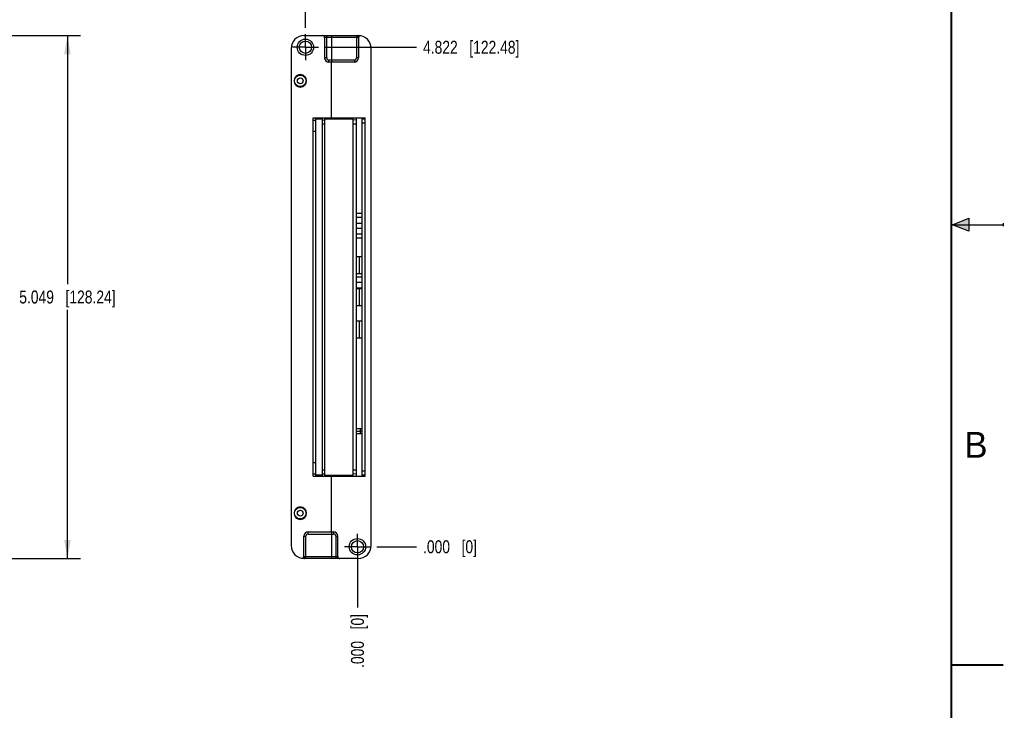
# Model space of a CAD drawing. Header units: inches. Extents: x 0 to 22, y 0 to 17.
# Tile 41 of 42: x 12.5 to 22, y 3.8 to 10.5. Entities that reach past the tile are written whole.
import ezdxf

# ---------------------------------------------------------------- set-up
doc = ezdxf.new("R2010")
doc.units = ezdxf.units.IN
doc.header["$LTSCALE"] = 1.21
doc.header["$MEASUREMENT"] = 0
doc.linetypes.add('CENTER', pattern=[0.6, 0.375, -0.075, 0.075, -0.075])
doc.layers.get('0').update_dxf_attribs({"linetype": 'CONTINUOUS'})
doc.layers.add('DEFAULT_1', color=7, linetype='CENTER')
doc.layers.add('DIMENSIONS', color=7, linetype='CONTINUOUS')
doc.styles.get("Standard").update_dxf_attribs({"font": 'txt', "width": 0.8})
doc.styles.add('TEXTSTYLE_2', font='txt')
doc.dimstyles.new('DIMSTYLE_3', dxfattribs={"dimtxt": 0.125, "dimasz": 0.18, "dimexe": 0.18, "dimexo": 0.0625, "dimgap": 0.09, "dimtad": 0, "dimtih": 1, "dimtoh": 1, "dimdec": 3, "dimzin": 4, "dimdsep": 46, "dimtxsty": 'STANDARD', "dimblk": '_FILLED', "dimblk1": '_FILLED', "dimblk2": '_FILLED', "dimcen": 0.09, "dimadec": 0, "dimazin": 0, "dimtp": 0.01, "dimtm": 0.01, "dimtfac": 1, "dimtdec": 3, "dimtofl": 0, "dimtmove": 0, "dimatfit": 3, "dimldrblk": '_FILLED', "dimfxl": 1, "dimtolj": 1, "dimtzin": 4, "dimarcsym": 0})
doc.dimstyles.new('DIMSTYLE_4', dxfattribs={"dimtxt": 0.125, "dimasz": 0.18, "dimexe": 0.18, "dimexo": 0.0625, "dimgap": 0.09, "dimtad": 0, "dimtih": 1, "dimtoh": 1, "dimdec": 3, "dimzin": 4, "dimdsep": 46, "dimtxsty": 'STANDARD', "dimblk": '_FILLED', "dimblk1": '_FILLED', "dimblk2": '_FILLED', "dimcen": 0.09, "dimadec": 0, "dimazin": 0, "dimtp": 0.01, "dimtm": 0.01, "dimtfac": 1, "dimtdec": 3, "dimtofl": 0, "dimtmove": 0, "dimatfit": 3, "dimldrblk": '_FILLED', "dimfxl": 1, "dimtolj": 1, "dimtzin": 4, "dimarcsym": 0})

# ---------------------------------------------------------------- blocks, each defined once
blk = doc.blocks.new('*D16')
at = {"layer": 'DIMENSIONS', "color": 2, "linetype": 'CONTINUOUS'}
blk.add_line((15.4558, 10.2127), (16.3402, 10.2127), dxfattribs=at)
at = {"layer": 'DIMENSIONS', "color": 2, "linetype": 'CONTINUOUS', "insert": (16.4027, 10.2752), "char_height": 0.125, "width": 1.425, "attachment_point": 1, "line_spacing_factor": 0.9}
blk.add_mtext('4.822{\\Ftxt.shx;\\W1.000000;\\H0.125000; }[122.48]', dxfattribs=at)
blk = doc.blocks.new('_FILLED')
at = {"color": 0, "linetype": 'BYBLOCK'}
blk.add_solid([(0, 0), (-1, 0.174), (-1, -0.174)], dxfattribs=at)
blk = doc.blocks.new('*D17')
at = {"layer": 'DIMENSIONS', "color": 2, "linetype": 'CONTINUOUS'}
blk.add_line((15.9578, 5.3907), (16.3402, 5.3907), dxfattribs=at)
at = {"layer": 'DIMENSIONS', "color": 2, "linetype": 'CONTINUOUS', "insert": (16.4027, 5.4532), "char_height": 0.125, "width": 0.825, "attachment_point": 1, "line_spacing_factor": 0.9}
blk.add_mtext('.000{\\Ftxt.shx;\\W1.000000;\\H0.125000; }[0]', dxfattribs=at)
blk = doc.blocks.new('*D18')
at = {"layer": 'DIMENSIONS', "color": 2, "linetype": 'CONTINUOUS'}
blk.add_line((15.2682, 10.4003), (15.2682, 10.7792), dxfattribs=at)
at = {"layer": 'DIMENSIONS', "color": 2, "linetype": 'CONTINUOUS', "insert": (15.2057, 10.8417), "char_height": 0.125, "width": 1.225, "attachment_point": 1, "rotation": 90, "line_spacing_factor": 0.9}
blk.add_mtext('.502{\\Ftxt.shx;\\W1.000000;\\H0.125000; }[12.75]', dxfattribs=at)
blk = doc.blocks.new('*D19')
at = {"layer": 'DIMENSIONS', "color": 2, "linetype": 'CONTINUOUS'}
blk.add_line((15.7702, 5.3282), (15.7702, 4.8039), dxfattribs=at)
at = {"layer": 'DIMENSIONS', "color": 2, "linetype": 'CONTINUOUS', "insert": (15.7077, 4.7414), "char_height": 0.125, "width": 0.825, "attachment_point": 3, "rotation": 90, "line_spacing_factor": 0.9}
blk.add_mtext('.000{\\Ftxt.shx;\\W1.000000;\\H0.125000; }[0]', dxfattribs=at)
blk = doc.blocks.new('*D23')
at = {"layer": 'DIMENSIONS', "color": 2, "linetype": 'CONTINUOUS'}
for p, q in [((11.7243, 10.3261), (13.0974, 10.3261)), ((12.9724, 10.3261), (12.9724, 7.9267)), ((12.9724, 5.2772), (12.9724, 7.6767)), ((11.7243, 5.2772), (13.0974, 5.2772))]:
    blk.add_line(p, q, dxfattribs=at)
at = {"layer": 'DIMENSIONS', "color": 2, "linetype": 'CONTINUOUS', "xscale": 0.18, "yscale": 0.18, "zscale": 0.18}
for p, rotation in [((12.9724, 10.3261), 90), ((12.9724, 5.2772), 270)]:
    blk.add_blockref('_FILLED', p, dxfattribs=dict(at, rotation=rotation))
at = {"layer": 'DIMENSIONS', "color": 2, "linetype": 'CONTINUOUS', "insert": (12.9724, 7.8642), "char_height": 0.125, "width": 1.425, "attachment_point": 2, "line_spacing_factor": 0.9}
blk.add_mtext('5.049{\\Ftxt.shx;\\W1.000000;\\H0.125000; }[128.24]', dxfattribs=at)

msp = doc.modelspace()

# ---------------------------------------------------------------- hatches: boundary and pattern name
at = {"linetype": 'CONTINUOUS'}
msp.add_hatch(color=2, dxfattribs=at).paths.add_polyline_path([(21.6663, 8.5625), (21.6663, 8.4375), (21.51, 8.5)])

# ---------------------------------------------------------------- linework, layer by layer
at = {"color": 6, "linetype": 'CONTINUOUS'}
for p, q in [((15.2557, 10.3261), (15.7777, 10.3261)), ((15.4532, 10.3061), (15.4532, 10.1097)), ((15.769, 10.3061), (15.7602, 10.3061)), ((15.7802, 10.3037), (15.7802, 10.1097)), ((15.1307, 10.2011), (15.1307, 5.4022)), ((15.9027, 5.4022), (15.9027, 10.2011)), ((15.7402, 10.0697), (15.4932, 10.0697)), ((15.5197, 9.5303), (15.5197, 10.0697)), ((15.3431, 6.073), (15.3431, 9.5303)), ((15.3431, 9.5303), (15.8452, 9.5303)), ((15.4301, 9.5103), (15.4551, 9.5111)), ((15.4551, 6.073), (15.4551, 9.5303)), ((15.4551, 9.5211), (15.7282, 9.5211)), ((15.7282, 6.073), (15.7282, 9.5303)), ((15.8452, 6.073), (15.8452, 9.5303)), ((15.7592, 8.1942), (15.8162, 8.1942)), ((15.7867, 8.1942), (15.7867, 8.0302)), ((15.7592, 8.0302), (15.8162, 8.0302)), ((15.7592, 7.8837), (15.8162, 7.8837)), ((15.7867, 7.8837), (15.7867, 7.7197)), ((15.7592, 7.7197), (15.8162, 7.7197)), ((15.7592, 7.5732), (15.8162, 7.5732)), ((15.7867, 7.5732), (15.7867, 7.4092)), ((15.7592, 7.4092), (15.8162, 7.4092)), ((15.8162, 6.5276), (15.7592, 6.5276)), ((15.7592, 6.5079), (15.8164, 6.5079)), ((15.8162, 6.5039), (15.7592, 6.5039)), ((15.7592, 6.4842), (15.8162, 6.4842)), ((15.4551, 6.0822), (15.7282, 6.0822)), ((15.3431, 6.073), (15.8452, 6.073)), ((15.5197, 5.5338), (15.5197, 6.073)), ((15.2932, 5.5338), (15.5402, 5.5338)), ((15.2532, 5.2996), (15.2532, 5.4938)), ((15.5802, 5.2972), (15.5802, 5.4938)), ((15.5602, 5.2772), (15.5197, 5.2772)), ((15.5602, 5.2972), (15.5802, 5.2972)), ((15.7777, 5.2772), (15.6002, 5.2772))]:
    msp.add_line(p, q, dxfattribs=at)
at = {"color": 9, "linetype": 'CONTINUOUS'}
for p, q in [((15.7602, 10.3061), (15.4532, 10.3061)), ((15.4732, 10.1097), (15.4732, 10.3261)), ((15.7602, 10.3261), (15.7602, 10.1097)), ((15.4732, 10.1097), (15.4532, 10.1097)), ((15.4932, 10.0697), (15.4932, 10.0897)), ((15.7402, 10.0897), (15.4932, 10.0897)), ((15.7402, 10.0897), (15.7402, 10.0697)), ((15.7802, 10.1097), (15.7602, 10.1097)), ((15.3431, 9.5103), (15.3681, 9.5103)), ((15.4551, 9.4711), (15.4301, 9.4711)), ((15.7592, 9.4711), (15.7282, 9.4711)), ((15.8452, 9.4811), (15.8162, 9.4811)), ((15.3681, 9.4004), (15.3431, 9.4004)), ((15.801, 6.5079), (15.801, 6.5276)), ((15.801, 6.4842), (15.801, 6.5039)), ((15.3431, 6.2029), (15.3681, 6.2029)), ((15.3681, 6.093), (15.3431, 6.093)), ((15.4301, 6.1322), (15.4551, 6.1322)), ((15.4551, 6.0922), (15.4301, 6.093)), ((15.7282, 6.1322), (15.7592, 6.1322)), ((15.8162, 6.1222), (15.8452, 6.1222)), ((15.2932, 5.5138), (15.2932, 5.5338)), ((15.2932, 5.5138), (15.5402, 5.5138)), ((15.5402, 5.5338), (15.5402, 5.5138)), ((15.2532, 5.4938), (15.2732, 5.4938)), ((15.2732, 5.2772), (15.2732, 5.4938)), ((15.5602, 5.4938), (15.5802, 5.4938)), ((15.5602, 5.4938), (15.5602, 5.2772)), ((15.5197, 5.2772), (15.2557, 5.2772)), ((15.2645, 5.2972), (15.5602, 5.2972)), ((15.5986, 5.2772), (15.5602, 5.2772))]:
    msp.add_line(p, q, dxfattribs=at)
at = {"color": 7, "linetype": 'CONTINUOUS'}
for p, q in [((15.5197, 10.3261), (15.5197, 10.0697)), ((15.1745, 9.9287), (15.1739, 9.9287)), ((15.2626, 9.9287), (15.262, 9.9287)), ((15.1739, 9.8487), (15.1745, 9.8487)), ((15.262, 9.8487), (15.2626, 9.8487)), ((15.3681, 6.073), (15.3681, 9.5303)), ((15.3681, 9.5211), (15.4301, 9.5211)), ((15.4301, 9.5303), (15.4301, 6.073)), ((15.7592, 9.5101), (15.7282, 9.5111)), ((15.7592, 9.5303), (15.7592, 6.073)), ((15.8162, 6.073), (15.8162, 9.5303)), ((15.8162, 9.5201), (15.8452, 9.5211)), ((15.7592, 8.6107), (15.8162, 8.6107)), ((15.8162, 8.5707), (15.7592, 8.5707)), ((15.7592, 8.5157), (15.8162, 8.5157)), ((15.7592, 8.4657), (15.8162, 8.4657)), ((15.7592, 8.4107), (15.8162, 8.4107)), ((15.8162, 8.3707), (15.7592, 8.3707)), ((15.7592, 7.9957), (15.8162, 7.9957)), ((15.7592, 7.9457), (15.8162, 7.9457)), ((15.7592, 7.8907), (15.8162, 7.8907)), ((15.4301, 6.0822), (15.3681, 6.0822)), ((15.7592, 6.0932), (15.7282, 6.0922)), ((15.8452, 6.0822), (15.8162, 6.0832)), ((15.1745, 5.7547), (15.1739, 5.7547)), ((15.2626, 5.7547), (15.262, 5.7547)), ((15.1739, 5.6747), (15.1745, 5.6747)), ((15.262, 5.6747), (15.2626, 5.6747)), ((15.5197, 5.5338), (15.5197, 5.2772))]:
    msp.add_line(p, q, dxfattribs=at)
at = {"color": 2, "linetype": 'CONTINUOUS'}
for p, q in [((21.51, 8.5), (21.6663, 8.5625)), ((21.6663, 8.5625), (21.6663, 8.4375)), ((21.51, 8.5), (22, 8.5)), ((21.6663, 8.4375), (21.51, 8.5)), ((22, 8.515), (22, 8.485))]:
    msp.add_line(p, q, dxfattribs=at)
at = {"color": 7, "linetype": 'CONTINUOUS', "const_width": 0.02}
for points in [[(21.5, 0.5), (21.5, 16.5)], [(22, 4.25), (21.5, 4.25)]]:
    msp.add_lwpolyline(points, dxfattribs=at)
at = {"color": 6, "linetype": 'CONTINUOUS'}
for centre in [(15.2682, 10.2127), (15.7702, 5.3907)]:
    msp.add_circle(centre, 0.0791, dxfattribs=at)
at = {"color": 7, "linetype": 'CONTINUOUS'}
for centre, radius in [((15.2682, 10.2127), 0.0591), ((15.2182, 9.8887), 0.056), ((15.2182, 9.8887), 0.028), ((15.2182, 5.7147), 0.056), ((15.2182, 5.7147), 0.028), ((15.7702, 5.3907), 0.0591)]:
    msp.add_circle(centre, radius, dxfattribs=at)
at = {"color": 6, "linetype": 'CONTINUOUS'}
for centre, radius, start, end in [((15.2557, 10.2011), 0.125, 90, 180), ((15.4332, 10.3061), 0.02, 0, 90), ((15.7777, 10.2011), 0.125, 0, 90), ((15.8002, 10.3037), 0.02, 77.6262, 180), ((15.4932, 10.1097), 0.04, 180, 270), ((15.7402, 10.1097), 0.04, 270, 360), ((15.2932, 5.4938), 0.04, 90, 180), ((15.5402, 5.4938), 0.04, 0, 90), ((15.5402, 5.4938), 0.02, 359.99675, 90.00334), ((15.2557, 5.4022), 0.125, 180, 270), ((15.7777, 5.4022), 0.125, 270, 360), ((15.2332, 5.2996), 0.02, 257.62623, 360), ((15.6002, 5.2972), 0.02, 180, 270)]:
    msp.add_arc(centre, radius, start, end, dxfattribs=at)
at = {"color": 9, "linetype": 'CONTINUOUS'}
for centre, start, end in [((15.4932, 10.1097), 180, 270), ((15.2932, 5.4938), 90, 180)]:
    msp.add_arc(centre, 0.02, start, end, dxfattribs=at)
at = {"color": 7, "linetype": 'CONTINUOUS'}
for centre, radius, start, end in [((15.2182, 9.8887), 0.06, 136.92964, 223.07015), ((15.2182, 9.8887), 0.0597, 42.05871, 137.94129), ((15.2182, 9.8887), 0.0593, 42.44531, 137.55469), ((15.2182, 9.8887), 0.06, 316.92964, 43.07015), ((15.2182, 9.8887), 0.0597, 222.05871, 317.94129), ((15.2182, 9.8887), 0.0593, 222.44531, 317.55469), ((15.2182, 5.7147), 0.06, 136.92964, 223.07015), ((15.2182, 5.7147), 0.0597, 42.05871, 137.94129), ((15.2182, 5.7147), 0.0593, 42.44531, 137.55469), ((15.2182, 5.7147), 0.06, 316.92964, 43.07015), ((15.2182, 5.7147), 0.0597, 222.05871, 317.94129), ((15.2182, 5.7147), 0.0593, 222.44531, 317.55469)]:
    msp.add_arc(centre, radius, start, end, dxfattribs=at)
at = {"color": 9, "linetype": 'CONTINUOUS'}
for points, knots in [([(15.7716, 10.3205), (15.7712, 10.3194), (15.7704, 10.3172), (15.7693, 10.3124), (15.769, 10.3086), (15.769, 10.3061)], [0, 0, 0, 0, 0.233609, 0.487676, 1, 1, 1, 1]), ([(15.7802, 10.3037), (15.7802, 10.3037), (15.7802, 10.3037), (15.7802, 10.3037), (15.7802, 10.3037), (15.7802, 10.3037), (15.7801, 10.3037), (15.78, 10.3038), (15.7799, 10.3038), (15.7798, 10.3039), (15.7796, 10.3039), (15.7793, 10.304), (15.7789, 10.3042), (15.7784, 10.3044), (15.7777, 10.3046), (15.777, 10.3049), (15.7762, 10.3051), (15.7751, 10.3054), (15.7734, 10.3057), (15.7713, 10.306), (15.7698, 10.3061), (15.769, 10.3061)], [0, 0, 0, 0, 0.000309, 0.001235, 0.002777, 0.004932, 0.011073, 0.019639, 0.030595, 0.043896, 0.059487, 0.077315, 0.119417, 0.169656, 0.227452, 0.292221, 0.363389, 0.440419, 0.610083, 0.797617, 1, 1, 1, 1]), ([(15.7777, 10.3261), (15.7772, 10.3261), (15.776, 10.3258), (15.7744, 10.3247), (15.7729, 10.3229), (15.772, 10.3213), (15.7716, 10.3205)], [0, 0, 0, 0, 0.182859, 0.400897, 0.671573, 1, 1, 1, 1]), ([(15.7402, 10.0897), (15.7409, 10.0897), (15.7422, 10.0897), (15.7441, 10.09), (15.746, 10.0905), (15.7485, 10.0914), (15.7514, 10.0929), (15.7545, 10.0954), (15.757, 10.0985), (15.7585, 10.1014), (15.7594, 10.1038), (15.7599, 10.1058), (15.7602, 10.1077), (15.7602, 10.109), (15.7602, 10.1097)], [0, 0, 0, 0, 0.062534, 0.125067, 0.187606, 0.250141, 0.375071, 0.499999, 0.624927, 0.749854, 0.812394, 0.874931, 0.937467, 1, 1, 1, 1]), ([(15.2532, 5.2996), (15.2532, 5.2996), (15.2532, 5.2996), (15.2532, 5.2996), (15.2533, 5.2996), (15.2533, 5.2996), (15.2534, 5.2996), (15.2534, 5.2996), (15.2536, 5.2995), (15.2537, 5.2994), (15.2539, 5.2994), (15.2541, 5.2993), (15.2545, 5.2991), (15.2551, 5.2989), (15.2557, 5.2987), (15.2564, 5.2985), (15.2572, 5.2982), (15.2584, 5.2979), (15.26, 5.2976), (15.2622, 5.2973), (15.2637, 5.2972), (15.2645, 5.2972)], [0, 0, 0, 0, 0.000309, 0.001235, 0.002777, 0.004931, 0.011073, 0.019639, 0.030595, 0.043895, 0.059487, 0.077315, 0.119416, 0.169655, 0.227452, 0.29222, 0.363388, 0.440419, 0.610082, 0.797617, 1, 1, 1, 1]), ([(15.2557, 5.2772), (15.256, 5.2772), (15.2565, 5.2773), (15.2577, 5.2776), (15.2591, 5.2787), (15.2607, 5.2806), (15.2615, 5.2822), (15.2619, 5.2831)], [0, 0, 0, 0, 0.08824, 0.1825, 0.399934, 0.670894, 1, 1, 1, 1]), ([(15.2619, 5.2831), (15.2624, 5.2841), (15.2631, 5.2863), (15.2642, 5.2911), (15.2645, 5.2947), (15.2645, 5.2972)], [0, 0, 0, 0, 0.234835, 0.488951, 1, 1, 1, 1])]:
    msp.add_open_spline(points, degree=3, knots=knots, dxfattribs=at)
at = {"layer": 'DEFAULT_1', "color": 7, "linetype": 'CENTER'}
for p, q in [((15.2682, 10.2127), (15.2682, 10.3378)), ((15.2682, 10.2127), (15.1431, 10.2127)), ((15.2682, 10.2127), (15.2682, 10.0876)), ((15.2682, 10.2127), (15.3933, 10.2127)), ((15.7702, 5.3907), (15.7702, 5.5158)), ((15.7702, 5.3907), (15.6451, 5.3907)), ((15.7702, 5.3907), (15.8953, 5.3907)), ((15.7702, 5.3907), (15.7702, 5.2656))]:
    msp.add_line(p, q, dxfattribs=at)

# ---------------------------------------------------------------- texts
at = {"color": 2, "linetype": 'CONTINUOUS', "insert": (21.625, 6.5), "char_height": 0.25, "width": 0.25, "attachment_point": 1, "line_spacing_factor": 0.9, "style": 'TEXTSTYLE_2'}
msp.add_mtext('B', dxfattribs=at)

# ---------------------------------------------------------------- dimensions: what is measured, and where the dimension line sits
at = {"layer": 'DIMENSIONS', "color": 2, "linetype": 'CONTINUOUS'}
for feature_location, offset, dtype, origin, picture, middle in [((15.2682, 10.4003), (0, 0.379), 1, (15.7702, 5.3907), '*D18', (15.2682, 11.4542)), ((15.4558, 10.2127), (0.8844, 0), 0, (15.8953, 5.3907), '*D16', (17.1152, 10.2127)), ((15.9578257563, 5.3906535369), (0.3824000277, 0), 0, (15.8953257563, 5.3906535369), '*D17', (16.815225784, 5.3906535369)), ((15.7702257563, 5.3281535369), (0, -0.5242188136), 1, (15.7702257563, 5.3906535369), '*D19', (15.8822441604, 4.1054355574))]:
    dim = msp.add_ordinate_dim(feature_location=feature_location, offset=offset, dtype=dtype, origin=origin, dimstyle='DIMSTYLE_3', dxfattribs=at)
    dim.commit()
    dim.dimension.update_dxf_attribs({"geometry": picture, "text_midpoint": middle})
dim = msp.add_linear_dim(base=(12.9724, 10.3261), p1=(11.7243, 5.2772), p2=(11.7243, 10.3261), angle=90, dimstyle='DIMSTYLE_4', dxfattribs=at)
dim.commit()
dim.dimension.update_dxf_attribs({"geometry": '*D23', "text_midpoint": (12.8224, 7.8017), "dimtype": 160})

doc.saveas('drawing.dxf')
